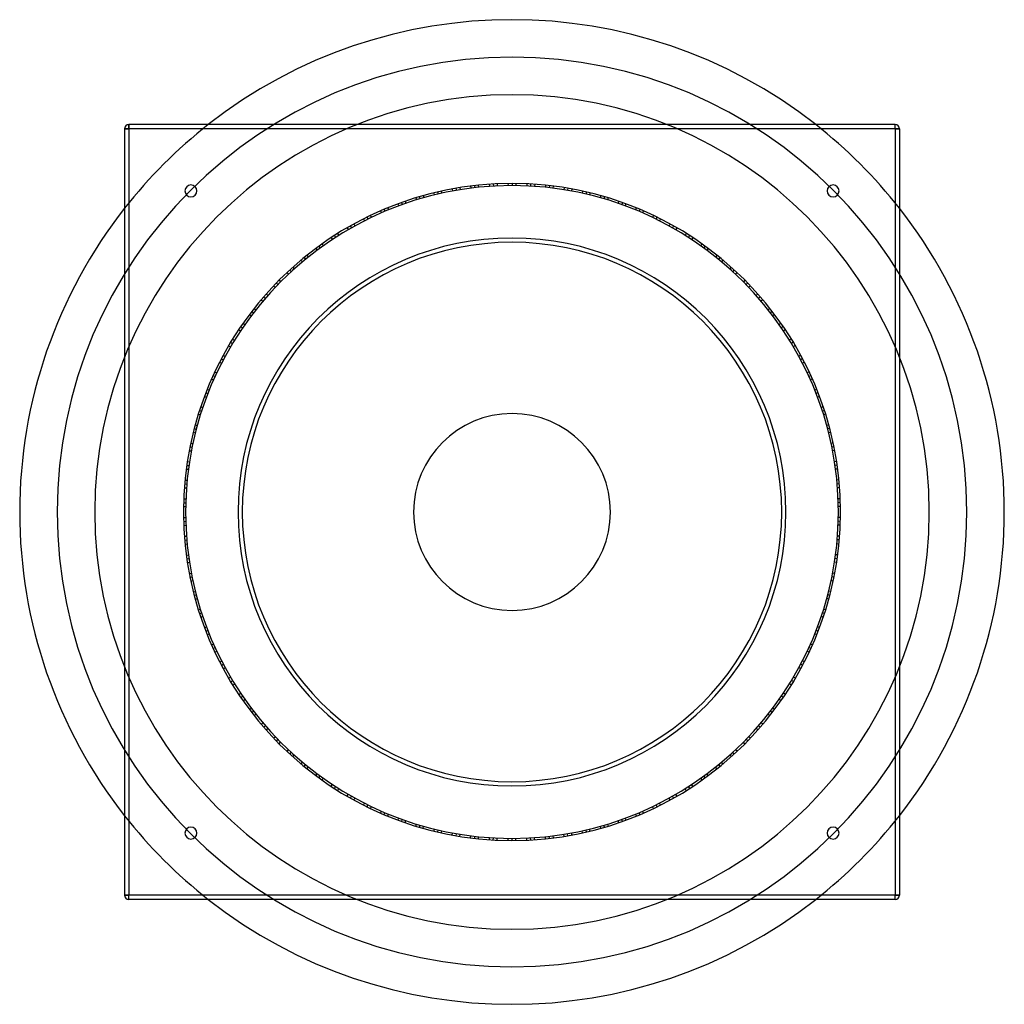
# Model space of a CAD drawing. Header units: millimetres. Extents: x -575 to 575, y -575 to 575.
import ezdxf

# ---------------------------------------------------------------- set-up
doc = ezdxf.new("R2010")
doc.units = ezdxf.units.MM
doc.layers.add('HIDDEN', color=7, linetype='Continuous')
doc.layers.add('THICK', color=7, linetype='Continuous')

msp = doc.modelspace()

# ---------------------------------------------------------------- linework, layer by layer
at = {"layer": 'HIDDEN'}
for p, q in [((-447.5, 447.5), (-447.5, 452.5)), ((-447.5, 452.5), (-447.5, 452.5)), ((447.5, 447.5), (447.5, 452.5)), ((447.5, 452.5), (447.5, 452.5)), ((-447.5, 447.5), (-452.5, 447.5)), ((-452.5, 447.5), (-452.5, 447.5)), ((-447.5, 447.5), (-447.5, -447.5)), ((447.5, 447.5), (-447.5, 447.5)), ((447.5, 447.5), (447.5, -447.5)), ((452.5, 447.5), (447.5, 447.5)), ((452.5, 447.5), (452.5, 447.5)), ((-48.4, 380.7), (-47.8, 378.2)), ((-48.4, 380.7), (-47.8, 378.2)), ((-43.7, 381.2), (-43.5, 378.8)), ((-43.7, 381.2), (-43.5, 378.8)), ((-43.7, 381.2), (-43.5, 378.8)), ((-43.7, 381.2), (-43.5, 378.8)), ((-43.7, 381.2), (-43.5, 378.8)), ((-43.7, 381.2), (-43.5, 378.8)), ((-39.4, 381.7), (-39.1, 379.2)), ((-39.4, 381.7), (-39.1, 379.2)), ((-26.5, 382.8), (-26.2, 380.3)), ((-26.5, 382.8), (-26.2, 380.3)), ((-26.5, 382.8), (-26.2, 380.3)), ((-22.1, 383.1), (-21.8, 380.6)), ((-22.1, 383.1), (-21.8, 380.6)), ((-22.1, 383.1), (-21.8, 380.6)), ((-22.1, 383.1), (-21.8, 380.6)), ((-17.3, 383.4), (-17.3, 380.9)), ((-17.3, 383.4), (-17.3, 380.9)), ((-17.3, 383.4), (-17.3, 380.9)), ((-4.7, 383.7), (-4.4, 381.2)), ((-4.7, 383.7), (-4.4, 381.2)), ((0, 383.8), (0, 381.2)), ((0, 383.8), (0, 381.2)), ((0, 383.8), (0, 381.2)), ((0, 383.8), (0, 381.2)), ((0, 383.8), (0, 381.2)), ((0, 383.8), (0, 381.2)), ((4.4, 383.7), (4.4, 381.2)), ((4.4, 383.7), (4.4, 381.2)), ((17.3, 383.4), (17.3, 380.9)), ((17.3, 383.4), (17.3, 380.9)), ((17.3, 383.4), (17.3, 380.9)), ((21.7, 383.1), (21.7, 380.6)), ((21.7, 383.1), (21.7, 380.6)), ((21.7, 383.1), (21.7, 380.6)), ((21.7, 383.1), (21.7, 380.6)), ((26.5, 382.8), (26.2, 380.3)), ((26.5, 382.8), (26.2, 380.3)), ((26.5, 382.8), (26.2, 380.3)), ((39.1, 381.8), (39.1, 379.2)), ((39.1, 381.8), (39.1, 379.2)), ((43.7, 381.2), (43.5, 378.8)), ((43.7, 381.2), (43.5, 378.8)), ((43.7, 381.2), (43.5, 378.8)), ((43.7, 381.2), (43.5, 378.8)), ((43.7, 381.2), (43.5, 378.8)), ((43.7, 381.2), (43.5, 378.8)), ((48.1, 380.7), (47.8, 378.2)), ((48.1, 380.7), (47.8, 378.2)), ((-108.3, 368.2), (-107.4, 365.8)), ((-108.3, 368.2), (-107.4, 365.8)), ((-108.3, 368.2), (-107.4, 365.8)), ((-108.3, 368.2), (-107.4, 365.8)), ((-103.7, 369.5), (-103.1, 367)), ((-103.7, 369.5), (-103.1, 367)), ((-103.7, 369.5), (-103.1, 367)), ((-91.5, 372.7), (-90.6, 370.3)), ((-91.5, 372.7), (-90.6, 370.3)), ((-86.9, 373.8), (-86.4, 371.3)), ((-86.9, 373.8), (-86.4, 371.3)), ((-86.9, 373.8), (-86.4, 371.3)), ((-86.9, 373.8), (-86.4, 371.3)), ((-86.9, 373.8), (-86.4, 371.3)), ((-86.9, 373.8), (-86.4, 371.3)), ((-82.6, 374.7), (-82.1, 372.3)), ((-82.6, 374.7), (-82.1, 372.3)), ((-69.9, 377.3), (-69.4, 374.9)), ((-69.9, 377.3), (-69.4, 374.9)), ((-69.9, 377.3), (-69.4, 374.9)), ((-65.6, 378.1), (-65, 375.7)), ((-65.6, 378.1), (-65, 375.7)), ((-65.6, 378.1), (-65, 375.7)), ((-65.6, 378.1), (-65, 375.7)), ((-60.9, 378.9), (-60.6, 376.4)), ((-60.9, 378.9), (-60.6, 376.4)), ((-60.9, 378.9), (-60.6, 376.4)), ((60.9, 378.9), (60.6, 376.4)), ((60.9, 378.9), (60.6, 376.4)), ((60.9, 378.9), (60.6, 376.4)), ((65.3, 378.2), (65, 375.7)), ((65.3, 378.2), (65, 375.7)), ((65.3, 378.2), (65, 375.7)), ((65.3, 378.2), (65, 375.7)), ((69.9, 377.3), (69.4, 374.9)), ((69.9, 377.3), (69.4, 374.9)), ((69.9, 377.3), (69.4, 374.9)), ((82.3, 374.8), (82, 372.3)), ((82.3, 374.8), (82, 372.3)), ((86.9, 373.8), (86.4, 371.3)), ((86.9, 373.8), (86.4, 371.3)), ((86.9, 373.8), (86.4, 371.3)), ((86.9, 373.8), (86.4, 371.3)), ((86.9, 373.8), (86.4, 371.3)), ((86.9, 373.8), (86.4, 371.3)), ((91.2, 372.8), (90.6, 370.3)), ((91.2, 372.8), (90.6, 370.3)), ((103.7, 369.5), (103.1, 367)), ((103.7, 369.5), (103.1, 367)), ((103.7, 369.5), (103.1, 367)), ((107.9, 368.3), (107.4, 365.8)), ((107.9, 368.3), (107.4, 365.8)), ((107.9, 368.3), (107.4, 365.8)), ((107.9, 368.3), (107.4, 365.8)), ((-133.4, 359.8), (-132.3, 357.6)), ((-133.4, 359.8), (-132.3, 357.6)), ((-129, 361.4), (-128.1, 359.1)), ((-129, 361.4), (-128.1, 359.1)), ((-129, 361.4), (-128.1, 359.1)), ((-129, 361.4), (-128.1, 359.1)), ((-129, 361.4), (-128.1, 359.1)), ((-129, 361.4), (-128.1, 359.1)), ((-124.8, 362.9), (-124, 360.5)), ((-124.8, 362.9), (-124, 360.5)), ((-112.5, 366.9), (-111.7, 364.5)), ((-112.5, 366.9), (-111.7, 364.5)), ((-112.5, 366.9), (-111.7, 364.5)), ((112.5, 366.9), (111.7, 364.5)), ((112.5, 366.9), (111.7, 364.5)), ((112.5, 366.9), (111.7, 364.5)), ((124.5, 363), (124, 360.5)), ((124.5, 363), (124, 360.5)), ((129, 361.4), (128.1, 359.1)), ((129, 361.4), (128.1, 359.1)), ((129, 361.4), (128.1, 359.1)), ((129, 361.4), (128.1, 359.1)), ((129, 361.4), (128.1, 359.1)), ((129, 361.4), (128.1, 359.1)), ((133.1, 359.9), (132.3, 357.6)), ((133.1, 359.9), (132.3, 357.6)), ((-165.4, 346.3), (-164.3, 344.1)), ((-165.4, 346.3), (-164.3, 344.1)), ((-153.6, 351.7), (-152.5, 349.4)), ((-153.6, 351.7), (-152.5, 349.4)), ((-153.6, 351.7), (-152.5, 349.4)), ((-149.5, 353.4), (-148.4, 351.2)), ((-149.5, 353.4), (-148.4, 351.2)), ((-149.5, 353.4), (-148.4, 351.2)), ((-149.5, 353.4), (-148.4, 351.2)), ((-145.2, 355.2), (-144.3, 352.9)), ((-145.2, 355.2), (-144.3, 352.9)), ((-145.2, 355.2), (-144.3, 352.9)), ((145.2, 355.2), (144.3, 352.9)), ((145.2, 355.2), (144.3, 352.9)), ((145.2, 355.2), (144.3, 352.9)), ((149.2, 353.5), (148.4, 351.2)), ((149.2, 353.5), (148.4, 351.2)), ((149.2, 353.5), (148.4, 351.2)), ((149.2, 353.5), (148.4, 351.2)), ((153.6, 351.7), (152.5, 349.4)), ((153.6, 351.7), (152.5, 349.4)), ((153.6, 351.7), (152.5, 349.4)), ((165.1, 346.4), (164.2, 344.1)), ((165.1, 346.4), (164.2, 344.1)), ((-188.9, 334.1), (-187.5, 332)), ((-188.9, 334.1), (-187.5, 332)), ((-188.9, 334.1), (-187.5, 332)), ((-188.9, 334.1), (-187.5, 332)), ((-184.7, 336.4), (-183.6, 334.1)), ((-184.7, 336.4), (-183.6, 334.1)), ((-184.7, 336.4), (-183.6, 334.1)), ((-173.5, 342.3), (-172.2, 340.2)), ((-173.5, 342.3), (-172.2, 340.2)), ((-169.3, 344.4), (-168.2, 342.1)), ((-169.3, 344.4), (-168.2, 342.1)), ((-169.3, 344.4), (-168.2, 342.1)), ((-169.3, 344.4), (-168.2, 342.1)), ((-169.3, 344.4), (-168.2, 342.1)), ((-169.3, 344.4), (-168.2, 342.1)), ((169.3, 344.4), (168.2, 342.1)), ((169.3, 344.4), (168.2, 342.1)), ((169.3, 344.4), (168.2, 342.1)), ((169.3, 344.4), (168.2, 342.1)), ((169.3, 344.4), (168.2, 342.1)), ((169.3, 344.4), (168.2, 342.1)), ((173.3, 342.4), (172.1, 340.2)), ((173.3, 342.4), (172.1, 340.2)), ((184.7, 336.4), (183.6, 334.1)), ((184.7, 336.4), (183.6, 334.1)), ((184.7, 336.4), (183.6, 334.1)), ((188.6, 334.2), (187.4, 332)), ((188.6, 334.2), (187.4, 332)), ((188.6, 334.2), (187.4, 332)), ((188.6, 334.2), (187.4, 332)), ((-207.5, 322.8), (-206.1, 320.7)), ((-207.5, 322.8), (-206.1, 320.7)), ((-207.5, 322.8), (-206.1, 320.7)), ((-207.5, 322.8), (-206.1, 320.7)), ((-207.5, 322.8), (-206.1, 320.7)), ((-207.5, 322.8), (-206.1, 320.7)), ((-203.8, 325.2), (-202.4, 323.1)), ((-203.8, 325.2), (-202.4, 323.1)), ((-192.7, 331.9), (-191.3, 329.8)), ((-192.7, 331.9), (-191.3, 329.8)), ((-192.7, 331.9), (-191.3, 329.8)), ((192.7, 331.9), (191.3, 329.8)), ((192.7, 331.9), (191.3, 329.8)), ((192.7, 331.9), (191.3, 329.8)), ((203.5, 325.3), (202.4, 323.1)), ((203.5, 325.3), (202.4, 323.1)), ((207.5, 322.8), (206.1, 320.7)), ((207.5, 322.8), (206.1, 320.7)), ((207.5, 322.8), (206.1, 320.7)), ((207.5, 322.8), (206.1, 320.7)), ((207.5, 322.8), (206.1, 320.7)), ((207.5, 322.8), (206.1, 320.7)), ((-221.8, 313.1), (-220.5, 311)), ((-221.8, 313.1), (-220.5, 311)), ((-221.8, 313.1), (-220.5, 311)), ((-211.4, 320.3), (-209.8, 318.3)), ((-211.4, 320.3), (-209.8, 318.3)), ((211.2, 320.4), (209.8, 318.3)), ((211.2, 320.4), (209.8, 318.3)), ((221.8, 313.1), (220.5, 311)), ((221.8, 313.1), (220.5, 311)), ((221.8, 313.1), (220.5, 311)), ((225.4, 310.6), (224.1, 308.5)), ((225.4, 310.6), (224.1, 308.5)), ((225.4, 310.6), (224.1, 308.5)), ((225.4, 310.6), (224.1, 308.5)), ((-239.5, 299.8), (-237.9, 297.9)), ((-239.5, 299.8), (-237.9, 297.9)), ((-229.2, 307.7), (-227.7, 305.8)), ((-229.2, 307.7), (-227.7, 305.8)), ((-229.2, 307.7), (-227.7, 305.8)), ((-225.7, 310.4), (-224.1, 308.4)), ((-225.7, 310.4), (-224.1, 308.4)), ((-225.7, 310.4), (-224.1, 308.4)), ((-225.7, 310.4), (-224.1, 308.4)), ((229.2, 307.7), (227.7, 305.8)), ((229.2, 307.7), (227.7, 305.8)), ((229.2, 307.7), (227.7, 305.8)), ((239.3, 300), (237.9, 297.9)), ((239.3, 300), (237.9, 297.9)), ((-246.5, 294.1), (-244.7, 292.3)), ((-246.5, 294.1), (-244.7, 292.3)), ((-242.9, 297.1), (-241.3, 295.1)), ((-242.9, 297.1), (-241.3, 295.1)), ((-242.9, 297.1), (-241.3, 295.1)), ((-242.9, 297.1), (-241.3, 295.1)), ((-242.9, 297.1), (-241.3, 295.1)), ((-242.9, 297.1), (-241.3, 295.1)), ((242.9, 297.1), (241.3, 295.1)), ((242.9, 297.1), (241.3, 295.1)), ((242.9, 297.1), (241.3, 295.1)), ((242.9, 297.1), (241.3, 295.1)), ((242.9, 297.1), (241.3, 295.1)), ((242.9, 297.1), (241.3, 295.1)), ((246.3, 294.3), (244.7, 292.3)), ((246.3, 294.3), (244.7, 292.3)), ((-262.8, 279.6), (-261, 277.9)), ((-262.8, 279.6), (-261, 277.9)), ((-262.8, 279.6), (-261, 277.9)), ((-259.6, 282.6), (-257.8, 280.9)), ((-259.6, 282.6), (-257.8, 280.9)), ((-259.6, 282.6), (-257.8, 280.9)), ((-259.6, 282.6), (-257.8, 280.9)), ((-256.1, 285.8), (-254.5, 283.9)), ((-256.1, 285.8), (-254.5, 283.9)), ((-256.1, 285.8), (-254.5, 283.9)), ((256.1, 285.8), (254.5, 283.9)), ((256.1, 285.8), (254.5, 283.9)), ((256.1, 285.8), (254.5, 283.9)), ((259.4, 282.8), (257.8, 280.9)), ((259.4, 282.8), (257.8, 280.9)), ((259.4, 282.8), (257.8, 280.9)), ((259.4, 282.8), (257.8, 280.9)), ((262.8, 279.6), (261, 277.9)), ((262.8, 279.6), (261, 277.9)), ((262.8, 279.6), (261, 277.9)), ((-275.2, 267.4), (-273.4, 265.7)), ((-275.2, 267.4), (-273.4, 265.7)), ((-275.2, 267.4), (-273.4, 265.7)), ((-275.2, 267.4), (-273.4, 265.7)), ((-275.2, 267.4), (-273.4, 265.7)), ((-275.2, 267.4), (-273.4, 265.7)), ((-272.1, 270.6), (-270.3, 268.8)), ((-272.1, 270.6), (-270.3, 268.8)), ((271.9, 270.8), (270.3, 268.9)), ((271.9, 270.8), (270.3, 268.9)), ((275.2, 267.4), (273.4, 265.7)), ((275.2, 267.4), (273.4, 265.7)), ((275.2, 267.4), (273.4, 265.7)), ((275.2, 267.4), (273.4, 265.7)), ((275.2, 267.4), (273.4, 265.7)), ((275.2, 267.4), (273.4, 265.7)), ((-287, 254.7), (-285.2, 253)), ((-287, 254.7), (-285.2, 253)), ((-287, 254.7), (-285.2, 253)), ((-278.5, 264.1), (-276.5, 262.5)), ((-278.5, 264.1), (-276.5, 262.5)), ((278.2, 264.3), (276.5, 262.5)), ((278.2, 264.3), (276.5, 262.5)), ((287, 254.7), (285.2, 253)), ((287, 254.7), (285.2, 253)), ((287, 254.7), (285.2, 253)), ((-293, 247.8), (-291, 246.3)), ((-293, 247.8), (-291, 246.3)), ((-293, 247.8), (-291, 246.3)), ((-290.1, 251.2), (-288.2, 249.6)), ((-290.1, 251.2), (-288.2, 249.6)), ((-290.1, 251.2), (-288.2, 249.6)), ((-290.1, 251.2), (-288.2, 249.6)), ((289.9, 251.4), (288.1, 249.7)), ((289.9, 251.4), (288.1, 249.7)), ((289.9, 251.4), (288.1, 249.7)), ((289.9, 251.4), (288.1, 249.7)), ((293, 247.8), (291, 246.3)), ((293, 247.8), (291, 246.3)), ((293, 247.8), (291, 246.3)), ((-306.7, 230.6), (-304.6, 229.3)), ((-306.7, 230.6), (-304.6, 229.3)), ((-303.9, 234.3), (-301.9, 232.8)), ((-303.9, 234.3), (-301.9, 232.8)), ((-303.9, 234.3), (-301.9, 232.8)), ((-303.9, 234.3), (-301.9, 232.8)), ((-303.9, 234.3), (-301.9, 232.8)), ((-303.9, 234.3), (-301.9, 232.8)), ((-301.2, 237.8), (-299.2, 236.3)), ((-301.2, 237.8), (-299.2, 236.3)), ((301, 238), (299.2, 236.3)), ((301, 238), (299.2, 236.3)), ((303.9, 234.3), (301.9, 232.8)), ((303.9, 234.3), (301.9, 232.8)), ((303.9, 234.3), (301.9, 232.8)), ((303.9, 234.3), (301.9, 232.8)), ((303.9, 234.3), (301.9, 232.8)), ((303.9, 234.3), (301.9, 232.8)), ((306.6, 230.8), (304.6, 229.3)), ((306.6, 230.8), (304.6, 229.3)), ((-314.2, 220.4), (-312.2, 218.8)), ((-314.2, 220.4), (-312.2, 218.8)), ((-314.2, 220.4), (-312.2, 218.8)), ((314.2, 220.4), (312.2, 218.8)), ((314.2, 220.4), (312.2, 218.8)), ((314.2, 220.4), (312.2, 218.8)), ((-319.3, 212.8), (-317.2, 211.5)), ((-319.3, 212.8), (-317.2, 211.5)), ((-319.3, 212.8), (-317.2, 211.5)), ((-316.9, 216.5), (-314.7, 215.2)), ((-316.9, 216.5), (-314.7, 215.2)), ((-316.9, 216.5), (-314.7, 215.2)), ((-316.9, 216.5), (-314.7, 215.2)), ((316.7, 216.7), (314.7, 215.2)), ((316.7, 216.7), (314.7, 215.2)), ((316.7, 216.7), (314.7, 215.2)), ((316.7, 216.7), (314.7, 215.2)), ((319.3, 212.8), (317.2, 211.5)), ((319.3, 212.8), (317.2, 211.5)), ((319.3, 212.8), (317.2, 211.5)), ((-328.6, 198.2), (-326.5, 196.9)), ((-328.6, 198.2), (-326.5, 196.9)), ((-328.6, 198.2), (-326.5, 196.9)), ((-328.6, 198.2), (-326.5, 196.9)), ((-328.6, 198.2), (-326.5, 196.9)), ((-328.6, 198.2), (-326.5, 196.9)), ((-326.3, 201.9), (-324.2, 200.6)), ((-326.3, 201.9), (-324.2, 200.6)), ((326.2, 202.2), (324.2, 200.6)), ((326.2, 202.2), (324.2, 200.6)), ((328.6, 198.2), (326.5, 196.9)), ((328.6, 198.2), (326.5, 196.9)), ((328.6, 198.2), (326.5, 196.9)), ((328.6, 198.2), (326.5, 196.9)), ((328.6, 198.2), (326.5, 196.9)), ((328.6, 198.2), (326.5, 196.9)), ((-331, 194.1), (-328.7, 193.1)), ((-331, 194.1), (-328.7, 193.1)), ((330.9, 194.4), (328.7, 193.1)), ((330.9, 194.4), (328.7, 193.1)), ((-341.5, 175), (-339.2, 174)), ((-341.5, 175), (-339.2, 174)), ((-341.5, 175), (-339.2, 174)), ((-339.5, 178.9), (-337.2, 177.9)), ((-339.5, 178.9), (-337.2, 177.9)), ((-339.5, 178.9), (-337.2, 177.9)), ((-339.5, 178.9), (-337.2, 177.9)), ((-337.2, 183.1), (-335.1, 181.8)), ((-337.2, 183.1), (-335.1, 181.8)), ((-337.2, 183.1), (-335.1, 181.8)), ((337.2, 183.1), (335.1, 181.8)), ((337.2, 183.1), (335.1, 181.8)), ((337.2, 183.1), (335.1, 181.8)), ((339.3, 179.2), (337.2, 177.9)), ((339.3, 179.2), (337.2, 177.9)), ((339.3, 179.2), (337.2, 177.9)), ((339.3, 179.2), (337.2, 177.9)), ((341.5, 175), (339.2, 174)), ((341.5, 175), (339.2, 174)), ((341.5, 175), (339.2, 174)), ((-347.2, 163.4), (-344.9, 162.4)), ((-347.2, 163.4), (-344.9, 162.4)), ((347.1, 163.7), (344.9, 162.4)), ((347.1, 163.7), (344.9, 162.4)), ((-351, 155.1), (-348.6, 154.4)), ((-351, 155.1), (-348.6, 154.4)), ((-349.1, 159.4), (-346.8, 158.4)), ((-349.1, 159.4), (-346.8, 158.4)), ((-349.1, 159.4), (-346.8, 158.4)), ((-349.1, 159.4), (-346.8, 158.4)), ((-349.1, 159.4), (-346.8, 158.4)), ((-349.1, 159.4), (-346.8, 158.4)), ((349.1, 159.4), (346.8, 158.4)), ((349.1, 159.4), (346.8, 158.4)), ((349.1, 159.4), (346.8, 158.4)), ((349.1, 159.4), (346.8, 158.4)), ((349.1, 159.4), (346.8, 158.4)), ((349.1, 159.4), (346.8, 158.4)), ((350.9, 155.4), (348.6, 154.4)), ((350.9, 155.4), (348.6, 154.4)), ((-357.7, 139.1), (-355.3, 138.3)), ((-357.7, 139.1), (-355.3, 138.3)), ((-357.7, 139.1), (-355.3, 138.3)), ((-357.7, 139.1), (-355.3, 138.3)), ((-355.9, 143.5), (-353.6, 142.4)), ((-355.9, 143.5), (-353.6, 142.4)), ((-355.9, 143.5), (-353.6, 142.4)), ((355.9, 143.5), (353.6, 142.4)), ((355.9, 143.5), (353.6, 142.4)), ((355.9, 143.5), (353.6, 142.4)), ((357.5, 139.4), (355.3, 138.4)), ((357.5, 139.4), (355.3, 138.4)), ((357.5, 139.4), (355.3, 138.4)), ((357.5, 139.4), (355.3, 138.4)), ((-359.2, 135), (-356.9, 134.2)), ((-359.2, 135), (-356.9, 134.2)), ((-359.2, 135), (-356.9, 134.2)), ((359.2, 135), (356.9, 134.2)), ((359.2, 135), (356.9, 134.2)), ((359.2, 135), (356.9, 134.2)), ((-365, 118.6), (-362.6, 117.8)), ((-365, 118.6), (-362.6, 117.8)), ((-365, 118.6), (-362.6, 117.8)), ((-365, 118.6), (-362.6, 117.8)), ((-365, 118.6), (-362.6, 117.8)), ((-365, 118.6), (-362.6, 117.8)), ((-363.6, 122.8), (-361.2, 122)), ((-363.6, 122.8), (-361.2, 122)), ((363.5, 123), (361.2, 122)), ((363.5, 123), (361.2, 122)), ((365, 118.6), (362.6, 117.8)), ((365, 118.6), (362.6, 117.8)), ((365, 118.6), (362.6, 117.8)), ((365, 118.6), (362.6, 117.8)), ((365, 118.6), (362.6, 117.8)), ((365, 118.6), (362.6, 117.8)), ((-366.4, 114.1), (-363.9, 113.6)), ((-366.4, 114.1), (-363.9, 113.6)), ((366.3, 114.4), (363.9, 113.6)), ((366.3, 114.4), (363.9, 113.6)), ((-372.3, 93.1), (-369.8, 92.6)), ((-372.3, 93.1), (-369.8, 92.6)), ((-372.3, 93.1), (-369.8, 92.6)), ((-371.2, 97.4), (-368.7, 96.9)), ((-371.2, 97.4), (-368.7, 96.9)), ((-371.2, 97.4), (-368.7, 96.9)), ((-371.2, 97.4), (-368.7, 96.9)), ((-370, 102), (-367.6, 101.2)), ((-370, 102), (-367.6, 101.2)), ((-370, 102), (-367.6, 101.2)), ((370, 102), (367.6, 101.2)), ((370, 102), (367.6, 101.2)), ((370, 102), (367.6, 101.2)), ((371.1, 97.7), (368.7, 97)), ((371.1, 97.7), (368.7, 97)), ((371.1, 97.7), (368.7, 97)), ((371.1, 97.7), (368.7, 97)), ((372.3, 93.1), (369.8, 92.6)), ((372.3, 93.1), (369.8, 92.6)), ((372.3, 93.1), (369.8, 92.6)), ((-375.2, 80.5), (-372.8, 80)), ((-375.2, 80.5), (-372.8, 80)), ((375.1, 80.8), (372.8, 80)), ((375.1, 80.8), (372.8, 80)), ((-377, 71.6), (-374.5, 71.4)), ((-377, 71.6), (-374.5, 71.4)), ((-376.1, 76.2), (-373.7, 75.7)), ((-376.1, 76.2), (-373.7, 75.7)), ((-376.1, 76.2), (-373.7, 75.7)), ((-376.1, 76.2), (-373.7, 75.7)), ((-376.1, 76.2), (-373.7, 75.7)), ((-376.1, 76.2), (-373.7, 75.7)), ((376.1, 76.2), (373.7, 75.7)), ((376.1, 76.2), (373.7, 75.7)), ((376.1, 76.2), (373.7, 75.7)), ((376.1, 76.2), (373.7, 75.7)), ((376.1, 76.2), (373.7, 75.7)), ((376.1, 76.2), (373.7, 75.7)), ((377, 71.9), (374.5, 71.4)), ((377, 71.9), (374.5, 71.4)), ((-379.2, 59.1), (-376.7, 58.6)), ((-379.2, 59.1), (-376.7, 58.6)), ((-379.2, 59.1), (-376.7, 58.6)), ((379.2, 59.1), (376.7, 58.6)), ((379.2, 59.1), (376.7, 58.6)), ((379.2, 59.1), (376.7, 58.6)), ((-380.5, 50.1), (-378, 49.9)), ((-380.5, 50.1), (-378, 49.9)), ((-380.5, 50.1), (-378, 49.9)), ((-379.9, 54.4), (-377.4, 54.2)), ((-379.9, 54.4), (-377.4, 54.2)), ((-379.9, 54.4), (-377.4, 54.2)), ((-379.9, 54.4), (-377.4, 54.2)), ((379.8, 54.8), (377.4, 54.3)), ((379.8, 54.8), (377.4, 54.3)), ((379.8, 54.8), (377.4, 54.3)), ((379.8, 54.8), (377.4, 54.3)), ((380.5, 50.1), (378, 49.9)), ((380.5, 50.1), (378, 49.9)), ((380.5, 50.1), (378, 49.9)), ((-381.9, 37.2), (-379.4, 37)), ((-381.9, 37.2), (-379.4, 37)), ((381.9, 37.5), (379.4, 37)), ((381.9, 37.5), (379.4, 37)), ((-382.7, 28.2), (-380.2, 28.2)), ((-382.7, 28.2), (-380.2, 28.2)), ((-382.3, 32.8), (-379.9, 32.6)), ((-382.3, 32.8), (-379.9, 32.6)), ((-382.3, 32.8), (-379.9, 32.6)), ((-382.3, 32.8), (-379.9, 32.6)), ((-382.3, 32.8), (-379.9, 32.6)), ((-382.3, 32.8), (-379.9, 32.6)), ((382.3, 32.8), (379.9, 32.6)), ((382.3, 32.8), (379.9, 32.6)), ((382.3, 32.8), (379.9, 32.6)), ((382.3, 32.8), (379.9, 32.6)), ((382.3, 32.8), (379.9, 32.6)), ((382.3, 32.8), (379.9, 32.6)), ((382.7, 28.5), (380.2, 28.2)), ((382.7, 28.5), (380.2, 28.2)), ((-383.4, 15.5), (-380.9, 15.3)), ((-383.4, 15.5), (-380.9, 15.3)), ((-383.4, 15.5), (-380.9, 15.3)), ((383.4, 15.5), (380.9, 15.3)), ((383.4, 15.5), (380.9, 15.3)), ((383.4, 15.5), (380.9, 15.3)), ((-383.7, 6.4), (-381.2, 6.5)), ((-383.7, 6.4), (-381.2, 6.5)), ((-383.7, 6.4), (-381.2, 6.5)), ((-383.6, 10.8), (-381.1, 10.9)), ((-383.6, 10.8), (-381.1, 10.9)), ((-383.6, 10.8), (-381.1, 10.9)), ((-383.6, 10.8), (-381.1, 10.9)), ((383.6, 11.1), (381.1, 10.9)), ((383.6, 11.1), (381.1, 10.9)), ((383.6, 11.1), (381.1, 10.9)), ((383.6, 11.1), (381.1, 10.9)), ((383.7, 6.4), (381.2, 6.5)), ((383.7, 6.4), (381.2, 6.5)), ((383.7, 6.4), (381.2, 6.5)), ((-383.7, -6.6), (-381.2, -6.5)), ((-383.7, -6.6), (-381.2, -6.5)), ((-383.6, -11), (-381.1, -10.9)), ((-383.6, -11), (-381.1, -10.9)), ((-383.6, -11), (-381.1, -10.9)), ((-383.6, -11), (-381.1, -10.9)), ((-383.6, -11), (-381.1, -10.9)), ((-383.6, -11), (-381.1, -10.9)), ((383.6, -11), (381.1, -10.9)), ((383.6, -11), (381.1, -10.9)), ((383.6, -11), (381.1, -10.9)), ((383.6, -11), (381.1, -10.9)), ((383.6, -11), (381.1, -10.9)), ((383.6, -11), (381.1, -10.9)), ((383.7, -6.3), (381.2, -6.5)), ((383.7, -6.3), (381.2, -6.5)), ((-383.4, -15.7), (-380.9, -15.3)), ((-383.4, -15.7), (-380.9, -15.3)), ((383.4, -15.4), (380.9, -15.3)), ((383.4, -15.4), (380.9, -15.3)), ((-382.7, -28.3), (-380.2, -28.2)), ((-382.7, -28.3), (-380.2, -28.2)), ((-382.7, -28.3), (-380.2, -28.2)), ((-382.3, -33), (-379.8, -32.7)), ((-382.3, -33), (-379.8, -32.7)), ((-382.3, -33), (-379.8, -32.7)), ((-382.3, -33), (-379.8, -32.7)), ((382.4, -32.7), (379.9, -32.6)), ((382.4, -32.7), (379.9, -32.6)), ((382.4, -32.7), (379.9, -32.6)), ((382.4, -32.7), (379.9, -32.6)), ((382.7, -28.3), (380.2, -28.2)), ((382.7, -28.3), (380.2, -28.2)), ((382.7, -28.3), (380.2, -28.2)), ((-381.9, -37.4), (-379.4, -37)), ((-381.9, -37.4), (-379.4, -37)), ((-381.9, -37.4), (-379.4, -37)), ((381.9, -37.4), (379.4, -37)), ((381.9, -37.4), (379.4, -37)), ((381.9, -37.4), (379.4, -37)), ((-380.4, -50.3), (-378, -49.9)), ((-380.4, -50.3), (-378, -49.9)), ((-379.8, -54.6), (-377.4, -54.3)), ((-379.8, -54.6), (-377.4, -54.3)), ((-379.8, -54.6), (-377.4, -54.3)), ((-379.8, -54.6), (-377.4, -54.3)), ((-379.8, -54.6), (-377.4, -54.3)), ((-379.8, -54.6), (-377.4, -54.3)), ((379.8, -54.6), (377.4, -54.3)), ((379.8, -54.6), (377.4, -54.3)), ((379.8, -54.6), (377.4, -54.3)), ((379.8, -54.6), (377.4, -54.3)), ((379.8, -54.6), (377.4, -54.3)), ((379.8, -54.6), (377.4, -54.3)), ((380.5, -50), (378, -49.9)), ((380.5, -50), (378, -49.9)), ((-379.1, -59.3), (-376.7, -58.6)), ((-379.1, -59.3), (-376.7, -58.6)), ((379.2, -59), (376.7, -58.6)), ((379.2, -59), (376.7, -58.6)), ((-377, -71.7), (-374.5, -71.4)), ((-377, -71.7), (-374.5, -71.4)), ((-377, -71.7), (-374.5, -71.4)), ((-376.1, -76.4), (-373.7, -75.7)), ((-376.1, -76.4), (-373.7, -75.7)), ((-376.1, -76.4), (-373.7, -75.7)), ((-376.1, -76.4), (-373.7, -75.7)), ((-375.2, -80.7), (-372.8, -80.1)), ((-375.2, -80.7), (-372.8, -80.1)), ((-375.2, -80.7), (-372.8, -80.1)), ((375.2, -80.7), (372.8, -80.1)), ((375.2, -80.7), (372.8, -80.1)), ((375.2, -80.7), (372.8, -80.1)), ((376.1, -76), (373.7, -75.7)), ((376.1, -76), (373.7, -75.7)), ((376.1, -76), (373.7, -75.7)), ((376.1, -76), (373.7, -75.7)), ((377, -71.7), (374.5, -71.4)), ((377, -71.7), (374.5, -71.4)), ((377, -71.7), (374.5, -71.4)), ((-372.2, -93.3), (-369.8, -92.7)), ((-372.2, -93.3), (-369.8, -92.7)), ((-371.1, -97.6), (-368.7, -96.9)), ((-371.1, -97.6), (-368.7, -96.9)), ((-371.1, -97.6), (-368.7, -96.9)), ((-371.1, -97.6), (-368.7, -96.9)), ((-371.1, -97.6), (-368.7, -96.9)), ((-371.1, -97.6), (-368.7, -96.9)), ((-369.9, -102.1), (-367.6, -101.2)), ((-369.9, -102.1), (-367.6, -101.2)), ((370, -101.8), (367.6, -101.2)), ((370, -101.8), (367.6, -101.2)), ((371.1, -97.6), (368.7, -96.9)), ((371.1, -97.6), (368.7, -96.9)), ((371.1, -97.6), (368.7, -96.9)), ((371.1, -97.6), (368.7, -96.9)), ((371.1, -97.6), (368.7, -96.9)), ((371.1, -97.6), (368.7, -96.9)), ((372.3, -93), (369.8, -92.6)), ((372.3, -93), (369.8, -92.6)), ((-366.4, -114.2), (-363.9, -113.6)), ((-366.4, -114.2), (-363.9, -113.6)), ((-366.4, -114.2), (-363.9, -113.6)), ((366.4, -114.2), (363.9, -113.6)), ((366.4, -114.2), (363.9, -113.6)), ((366.4, -114.2), (363.9, -113.6)), ((-364.9, -118.8), (-362.6, -117.8)), ((-364.9, -118.8), (-362.6, -117.8)), ((-364.9, -118.8), (-362.6, -117.8)), ((-364.9, -118.8), (-362.6, -117.8)), ((-363.5, -122.9), (-361.2, -122)), ((-363.5, -122.9), (-361.2, -122)), ((-363.5, -122.9), (-361.2, -122)), ((363.5, -122.9), (361.2, -122)), ((363.5, -122.9), (361.2, -122)), ((363.5, -122.9), (361.2, -122)), ((365, -118.4), (362.6, -117.8)), ((365, -118.4), (362.6, -117.8)), ((365, -118.4), (362.6, -117.8)), ((365, -118.4), (362.6, -117.8)), ((-359.2, -135.1), (-356.8, -134.2)), ((-359.2, -135.1), (-356.8, -134.2)), ((359.3, -134.8), (356.9, -134.2)), ((359.3, -134.8), (356.9, -134.2)), ((-357.6, -139.2), (-355.3, -138.3)), ((-357.6, -139.2), (-355.3, -138.3)), ((-357.6, -139.2), (-355.3, -138.3)), ((-357.6, -139.2), (-355.3, -138.3)), ((-357.6, -139.2), (-355.3, -138.3)), ((-357.6, -139.2), (-355.3, -138.3)), ((-355.9, -143.6), (-353.6, -142.4)), ((-355.9, -143.6), (-353.6, -142.4)), ((356, -143.3), (353.7, -142.4)), ((356, -143.3), (353.7, -142.4)), ((357.6, -139.2), (355.3, -138.3)), ((357.6, -139.2), (355.3, -138.3)), ((357.6, -139.2), (355.3, -138.3)), ((357.6, -139.2), (355.3, -138.3)), ((357.6, -139.2), (355.3, -138.3)), ((357.6, -139.2), (355.3, -138.3)), ((-350.9, -155.2), (-348.6, -154.3)), ((-350.9, -155.2), (-348.6, -154.3)), ((-350.9, -155.2), (-348.6, -154.3)), ((-349, -159.6), (-346.8, -158.4)), ((-349, -159.6), (-346.8, -158.4)), ((-349, -159.6), (-346.8, -158.4)), ((-349, -159.6), (-346.8, -158.4)), ((349.1, -159.3), (346.8, -158.3)), ((349.1, -159.3), (346.8, -158.3)), ((349.1, -159.3), (346.8, -158.3)), ((349.1, -159.3), (346.8, -158.3)), ((350.9, -155.2), (348.6, -154.3)), ((350.9, -155.2), (348.6, -154.3)), ((350.9, -155.2), (348.6, -154.3)), ((-347.1, -163.6), (-344.9, -162.4)), ((-347.1, -163.6), (-344.9, -162.4)), ((-347.1, -163.6), (-344.9, -162.4)), ((347.1, -163.6), (344.9, -162.4)), ((347.1, -163.6), (344.9, -162.4)), ((347.1, -163.6), (344.9, -162.4)), ((-341.4, -175.2), (-339.2, -174)), ((-341.4, -175.2), (-339.2, -174)), ((-339.4, -179.1), (-337.2, -177.9)), ((-339.4, -179.1), (-337.2, -177.9)), ((-339.4, -179.1), (-337.2, -177.9)), ((-339.4, -179.1), (-337.2, -177.9)), ((-339.4, -179.1), (-337.2, -177.9)), ((-339.4, -179.1), (-337.2, -177.9)), ((-337.2, -183.2), (-335.1, -181.8)), ((-337.2, -183.2), (-335.1, -181.8)), ((337.3, -183), (335.1, -181.8)), ((337.3, -183), (335.1, -181.8)), ((339.4, -179.1), (337.2, -177.9)), ((339.4, -179.1), (337.2, -177.9)), ((339.4, -179.1), (337.2, -177.9)), ((339.4, -179.1), (337.2, -177.9)), ((339.4, -179.1), (337.2, -177.9)), ((339.4, -179.1), (337.2, -177.9)), ((341.6, -174.9), (339.2, -174)), ((341.6, -174.9), (339.2, -174)), ((-331, -194.2), (-328.8, -193.1)), ((-331, -194.2), (-328.8, -193.1)), ((-331, -194.2), (-328.8, -193.1)), ((331, -194.2), (328.8, -193.1)), ((331, -194.2), (328.8, -193.1)), ((331, -194.2), (328.8, -193.1)), ((-328.5, -198.3), (-326.5, -196.9)), ((-328.5, -198.3), (-326.5, -196.9)), ((-328.5, -198.3), (-326.5, -196.9)), ((-328.5, -198.3), (-326.5, -196.9)), ((-326.2, -202.1), (-324.2, -200.7)), ((-326.2, -202.1), (-324.2, -200.7)), ((-326.2, -202.1), (-324.2, -200.7)), ((326.2, -202.1), (324.2, -200.7)), ((326.2, -202.1), (324.2, -200.7)), ((326.2, -202.1), (324.2, -200.7)), ((328.7, -198), (326.5, -196.8)), ((328.7, -198), (326.5, -196.8)), ((328.7, -198), (326.5, -196.8)), ((328.7, -198), (326.5, -196.8)), ((-319.2, -213), (-317.2, -211.6)), ((-319.2, -213), (-317.2, -211.6)), ((-316.8, -216.6), (-314.7, -215.2)), ((-316.8, -216.6), (-314.7, -215.2)), ((-316.8, -216.6), (-314.7, -215.2)), ((-316.8, -216.6), (-314.7, -215.2)), ((-316.8, -216.6), (-314.7, -215.2)), ((-316.8, -216.6), (-314.7, -215.2)), ((316.8, -216.6), (314.7, -215.2)), ((316.8, -216.6), (314.7, -215.2)), ((316.8, -216.6), (314.7, -215.2)), ((316.8, -216.6), (314.7, -215.2)), ((316.8, -216.6), (314.7, -215.2)), ((316.8, -216.6), (314.7, -215.2)), ((319.4, -212.7), (317.2, -211.5)), ((319.4, -212.7), (317.2, -211.5)), ((-314.1, -220.5), (-312.2, -218.8)), ((-314.1, -220.5), (-312.2, -218.8)), ((-306.7, -230.7), (-304.6, -229.3)), ((-306.7, -230.7), (-304.6, -229.3)), ((-306.7, -230.7), (-304.6, -229.3)), ((306.7, -230.7), (304.6, -229.3)), ((306.7, -230.7), (304.6, -229.3)), ((306.7, -230.7), (304.6, -229.3)), ((314.3, -220.2), (312.2, -218.8)), ((314.3, -220.2), (312.2, -218.8)), ((-303.8, -234.5), (-301.9, -232.8)), ((-303.8, -234.5), (-301.9, -232.8)), ((-303.8, -234.5), (-301.9, -232.8)), ((-303.8, -234.5), (-301.9, -232.8)), ((-301.1, -237.9), (-299.2, -236.3)), ((-301.1, -237.9), (-299.2, -236.3)), ((-301.1, -237.9), (-299.2, -236.3)), ((301.1, -237.9), (299.2, -236.3)), ((301.1, -237.9), (299.2, -236.3)), ((301.1, -237.9), (299.2, -236.3)), ((304, -234.2), (301.9, -232.8)), ((304, -234.2), (301.9, -232.8)), ((304, -234.2), (301.9, -232.8)), ((304, -234.2), (301.9, -232.8)), ((-292.9, -248), (-291, -246.3)), ((-292.9, -248), (-291, -246.3)), ((-290, -251.3), (-288.1, -249.7)), ((-290, -251.3), (-288.1, -249.7)), ((-290, -251.3), (-288.1, -249.7)), ((-290, -251.3), (-288.1, -249.7)), ((-290, -251.3), (-288.1, -249.7)), ((-290, -251.3), (-288.1, -249.7)), ((-286.9, -254.8), (-285.2, -253)), ((-286.9, -254.8), (-285.2, -253)), ((287.1, -254.6), (285.2, -253)), ((287.1, -254.6), (285.2, -253)), ((290, -251.3), (288.1, -249.7)), ((290, -251.3), (288.1, -249.7)), ((290, -251.3), (288.1, -249.7)), ((290, -251.3), (288.1, -249.7)), ((290, -251.3), (288.1, -249.7)), ((290, -251.3), (288.1, -249.7)), ((293.1, -247.7), (291, -246.3)), ((293.1, -247.7), (291, -246.3)), ((-278.4, -264.1), (-276.5, -262.5)), ((-278.4, -264.1), (-276.5, -262.5)), ((-278.4, -264.1), (-276.5, -262.5)), ((278.4, -264.1), (276.5, -262.5)), ((278.4, -264.1), (276.5, -262.5)), ((278.4, -264.1), (276.5, -262.5)), ((-275.1, -267.6), (-273.4, -265.7)), ((-275.1, -267.6), (-273.4, -265.7)), ((-275.1, -267.6), (-273.4, -265.7)), ((-275.1, -267.6), (-273.4, -265.7)), ((-272, -270.7), (-270.3, -268.9)), ((-272, -270.7), (-270.3, -268.9)), ((-272, -270.7), (-270.3, -268.9)), ((272, -270.7), (270.3, -268.9)), ((272, -270.7), (270.3, -268.9)), ((272, -270.7), (270.3, -268.9)), ((275.3, -267.3), (273.4, -265.7)), ((275.3, -267.3), (273.4, -265.7)), ((275.3, -267.3), (273.4, -265.7)), ((275.3, -267.3), (273.4, -265.7)), ((-262.7, -279.7), (-261, -277.9)), ((-262.7, -279.7), (-261, -277.9)), ((-259.5, -282.7), (-257.8, -280.9)), ((-259.5, -282.7), (-257.8, -280.9)), ((-259.5, -282.7), (-257.8, -280.9)), ((-259.5, -282.7), (-257.8, -280.9)), ((-259.5, -282.7), (-257.8, -280.9)), ((-259.5, -282.7), (-257.8, -280.9)), ((-256, -285.9), (-254.5, -283.8)), ((-256, -285.9), (-254.5, -283.8)), ((256.2, -285.7), (254.5, -283.8)), ((256.2, -285.7), (254.5, -283.8)), ((259.5, -282.7), (257.8, -280.9)), ((259.5, -282.7), (257.8, -280.9)), ((259.5, -282.7), (257.8, -280.9)), ((259.5, -282.7), (257.8, -280.9)), ((259.5, -282.7), (257.8, -280.9)), ((259.5, -282.7), (257.8, -280.9)), ((262.9, -279.5), (261, -277.9)), ((262.9, -279.5), (261, -277.9)), ((-246.4, -294.2), (-244.8, -292.3)), ((-246.4, -294.2), (-244.8, -292.3)), ((-246.4, -294.2), (-244.8, -292.3)), ((-242.8, -297.2), (-241.3, -295.2)), ((-242.8, -297.2), (-241.3, -295.2)), ((-242.8, -297.2), (-241.3, -295.2)), ((-242.8, -297.2), (-241.3, -295.2)), ((-239.4, -300), (-237.9, -297.9)), ((-239.4, -300), (-237.9, -297.9)), ((-239.4, -300), (-237.9, -297.9)), ((239.4, -300), (237.9, -297.9)), ((239.4, -300), (237.9, -297.9)), ((239.4, -300), (237.9, -297.9)), ((243.1, -297), (241.4, -295.1)), ((243.1, -297), (241.4, -295.1)), ((243.1, -297), (241.4, -295.1)), ((243.1, -297), (241.4, -295.1)), ((246.4, -294.2), (244.8, -292.3)), ((246.4, -294.2), (244.8, -292.3)), ((246.4, -294.2), (244.8, -292.3)), ((-229.1, -307.9), (-227.6, -305.8)), ((-229.1, -307.9), (-227.6, -305.8)), ((-225.6, -310.5), (-224.1, -308.4)), ((-225.6, -310.5), (-224.1, -308.4)), ((-225.6, -310.5), (-224.1, -308.4)), ((-225.6, -310.5), (-224.1, -308.4)), ((-225.6, -310.5), (-224.1, -308.4)), ((-225.6, -310.5), (-224.1, -308.4)), ((225.6, -310.5), (224.1, -308.4)), ((225.6, -310.5), (224.1, -308.4)), ((225.6, -310.5), (224.1, -308.4)), ((225.6, -310.5), (224.1, -308.4)), ((225.6, -310.5), (224.1, -308.4)), ((225.6, -310.5), (224.1, -308.4)), ((229.3, -307.7), (227.6, -305.8)), ((229.3, -307.7), (227.6, -305.8)), ((-221.7, -313.2), (-220.5, -311)), ((-221.7, -313.2), (-220.5, -311)), ((-211.3, -320.3), (-209.8, -318.3)), ((-211.3, -320.3), (-209.8, -318.3)), ((-211.3, -320.3), (-209.8, -318.3)), ((-207.3, -322.9), (-206.1, -320.7)), ((-207.3, -322.9), (-206.1, -320.7)), ((-207.3, -322.9), (-206.1, -320.7)), ((-207.3, -322.9), (-206.1, -320.7)), ((207.6, -322.7), (206.1, -320.7)), ((207.6, -322.7), (206.1, -320.7)), ((207.6, -322.7), (206.1, -320.7)), ((207.6, -322.7), (206.1, -320.7)), ((211.3, -320.3), (209.8, -318.3)), ((211.3, -320.3), (209.8, -318.3)), ((211.3, -320.3), (209.8, -318.3)), ((222, -313), (220.5, -311)), ((222, -313), (220.5, -311)), ((-203.6, -325.3), (-202.4, -323.1)), ((-203.6, -325.3), (-202.4, -323.1)), ((-203.6, -325.3), (-202.4, -323.1)), ((-192.5, -332), (-191.3, -329.8)), ((-192.5, -332), (-191.3, -329.8)), ((-188.7, -334.1), (-187.5, -332)), ((-188.7, -334.1), (-187.5, -332)), ((-188.7, -334.1), (-187.5, -332)), ((-188.7, -334.1), (-187.5, -332)), ((-188.7, -334.1), (-187.5, -332)), ((-188.7, -334.1), (-187.5, -332)), ((188.7, -334.1), (187.5, -332)), ((188.7, -334.1), (187.5, -332)), ((188.7, -334.1), (187.5, -332)), ((188.7, -334.1), (187.5, -332)), ((188.7, -334.1), (187.5, -332)), ((188.7, -334.1), (187.5, -332)), ((192.8, -331.8), (191.3, -329.8)), ((192.8, -331.8), (191.3, -329.8)), ((203.6, -325.3), (202.4, -323.1)), ((203.6, -325.3), (202.4, -323.1)), ((203.6, -325.3), (202.4, -323.1)), ((-184.6, -336.4), (-183.6, -334.1)), ((-184.6, -336.4), (-183.6, -334.1)), ((-173.4, -342.3), (-172.2, -340.2)), ((-173.4, -342.3), (-172.2, -340.2)), ((-173.4, -342.3), (-172.2, -340.2)), ((-169.2, -344.5), (-168.2, -342.1)), ((-169.2, -344.5), (-168.2, -342.1)), ((-169.2, -344.5), (-168.2, -342.1)), ((-169.2, -344.5), (-168.2, -342.1)), ((-165.2, -346.4), (-164.2, -344.1)), ((-165.2, -346.4), (-164.2, -344.1)), ((-165.2, -346.4), (-164.2, -344.1)), ((165.2, -346.4), (164.2, -344.1)), ((165.2, -346.4), (164.2, -344.1)), ((165.2, -346.4), (164.2, -344.1)), ((169.5, -344.3), (168.2, -342.1)), ((169.5, -344.3), (168.2, -342.1)), ((169.5, -344.3), (168.2, -342.1)), ((169.5, -344.3), (168.2, -342.1)), ((173.4, -342.3), (172.2, -340.2)), ((173.4, -342.3), (172.2, -340.2)), ((173.4, -342.3), (172.2, -340.2)), ((184.9, -336.3), (183.6, -334.1)), ((184.9, -336.3), (183.6, -334.1)), ((-153.4, -351.7), (-152.4, -349.4)), ((-153.4, -351.7), (-152.4, -349.4)), ((-149.4, -353.5), (-148.4, -351.2)), ((-149.4, -353.5), (-148.4, -351.2)), ((-149.4, -353.5), (-148.4, -351.2)), ((-149.4, -353.5), (-148.4, -351.2)), ((-149.4, -353.5), (-148.4, -351.2)), ((-149.4, -353.5), (-148.4, -351.2)), ((-145, -355.3), (-144.3, -352.9)), ((-145, -355.3), (-144.3, -352.9)), ((145.3, -355.2), (144.3, -352.9)), ((145.3, -355.2), (144.3, -352.9)), ((149.4, -353.5), (148.4, -351.2)), ((149.4, -353.5), (148.4, -351.2)), ((149.4, -353.5), (148.4, -351.2)), ((149.4, -353.5), (148.4, -351.2)), ((149.4, -353.5), (148.4, -351.2)), ((149.4, -353.5), (148.4, -351.2)), ((153.7, -351.6), (152.5, -349.4)), ((153.7, -351.6), (152.5, -349.4)), ((-133.3, -359.9), (-132.3, -357.6)), ((-133.3, -359.9), (-132.3, -357.6)), ((-133.3, -359.9), (-132.3, -357.6)), ((-128.8, -361.5), (-128.1, -359.1)), ((-128.8, -361.5), (-128.1, -359.1)), ((-128.8, -361.5), (-128.1, -359.1)), ((-128.8, -361.5), (-128.1, -359.1)), ((-124.6, -362.9), (-123.9, -360.5)), ((-124.6, -362.9), (-123.9, -360.5)), ((-124.6, -362.9), (-123.9, -360.5)), ((-112.3, -366.9), (-111.6, -364.5)), ((-112.3, -366.9), (-111.6, -364.5)), ((-108.1, -368.2), (-107.4, -365.8)), ((-108.1, -368.2), (-107.4, -365.8)), ((-108.1, -368.2), (-107.4, -365.8)), ((-108.1, -368.2), (-107.4, -365.8)), ((-108.1, -368.2), (-107.4, -365.8)), ((-108.1, -368.2), (-107.4, -365.8)), ((-103.6, -369.5), (-103.2, -367)), ((-103.6, -369.5), (-103.2, -367)), ((103.9, -369.4), (103.2, -367)), ((103.9, -369.4), (103.2, -367)), ((108.1, -368.2), (107.4, -365.8)), ((108.1, -368.2), (107.4, -365.8)), ((108.1, -368.2), (107.4, -365.8)), ((108.1, -368.2), (107.4, -365.8)), ((108.1, -368.2), (107.4, -365.8)), ((108.1, -368.2), (107.4, -365.8)), ((112.6, -366.9), (111.6, -364.5)), ((112.6, -366.9), (111.6, -364.5)), ((124.6, -362.9), (123.9, -360.5)), ((124.6, -362.9), (123.9, -360.5)), ((124.6, -362.9), (123.9, -360.5)), ((129.1, -361.4), (128.1, -359.1)), ((129.1, -361.4), (128.1, -359.1)), ((129.1, -361.4), (128.1, -359.1)), ((129.1, -361.4), (128.1, -359.1)), ((133.3, -359.9), (132.3, -357.6)), ((133.3, -359.9), (132.3, -357.6)), ((133.3, -359.9), (132.3, -357.6)), ((-91.4, -372.7), (-90.7, -370.3)), ((-91.4, -372.7), (-90.7, -370.3)), ((-91.4, -372.7), (-90.7, -370.3)), ((-86.7, -373.8), (-86.3, -371.3)), ((-86.7, -373.8), (-86.3, -371.3)), ((-86.7, -373.8), (-86.3, -371.3)), ((-86.7, -373.8), (-86.3, -371.3)), ((-82.5, -374.8), (-82, -372.3)), ((-82.5, -374.8), (-82, -372.3)), ((-82.5, -374.8), (-82, -372.3)), ((-69.8, -377.4), (-69.3, -374.9)), ((-69.8, -377.4), (-69.3, -374.9)), ((-65.4, -378.1), (-65, -375.7)), ((-65.4, -378.1), (-65, -375.7)), ((-65.4, -378.1), (-65, -375.7)), ((-65.4, -378.1), (-65, -375.7)), ((-65.4, -378.1), (-65, -375.7)), ((-65.4, -378.1), (-65, -375.7)), ((-60.8, -378.9), (-60.7, -376.4)), ((-60.8, -378.9), (-60.7, -376.4)), ((-48.3, -380.7), (-47.9, -378.2)), ((-48.3, -380.7), (-47.9, -378.2)), ((-48.3, -380.7), (-47.9, -378.2)), ((-43.6, -381.3), (-43.4, -378.8)), ((-43.6, -381.3), (-43.4, -378.8)), ((-43.6, -381.3), (-43.4, -378.8)), ((-43.6, -381.3), (-43.4, -378.8)), ((-39.2, -381.7), (-39.1, -379.2)), ((-39.2, -381.7), (-39.1, -379.2)), ((-39.2, -381.7), (-39.1, -379.2)), ((39.2, -381.7), (39.1, -379.2)), ((39.2, -381.7), (39.1, -379.2)), ((39.2, -381.7), (39.1, -379.2)), ((43.9, -381.2), (43.5, -378.8)), ((43.9, -381.2), (43.5, -378.8)), ((43.9, -381.2), (43.5, -378.8)), ((43.9, -381.2), (43.5, -378.8)), ((48.3, -380.7), (47.9, -378.2)), ((48.3, -380.7), (47.9, -378.2)), ((48.3, -380.7), (47.9, -378.2)), ((61.1, -378.9), (60.7, -376.4)), ((61.1, -378.9), (60.7, -376.4)), ((65.4, -378.1), (65, -375.7)), ((65.4, -378.1), (65, -375.7)), ((65.4, -378.1), (65, -375.7)), ((65.4, -378.1), (65, -375.7)), ((65.4, -378.1), (65, -375.7)), ((65.4, -378.1), (65, -375.7)), ((70.1, -377.3), (69.4, -374.9)), ((70.1, -377.3), (69.4, -374.9)), ((82.5, -374.8), (82, -372.3)), ((82.5, -374.8), (82, -372.3)), ((82.5, -374.8), (82, -372.3)), ((87.1, -373.7), (86.4, -371.3)), ((87.1, -373.7), (86.4, -371.3)), ((87.1, -373.7), (86.4, -371.3)), ((87.1, -373.7), (86.4, -371.3)), ((91.4, -372.7), (90.7, -370.3)), ((91.4, -372.7), (90.7, -370.3)), ((91.4, -372.7), (90.7, -370.3)), ((-26.3, -382.8), (-26.2, -380.4)), ((-26.3, -382.8), (-26.2, -380.4)), ((-21.9, -383.1), (-21.8, -380.6)), ((-21.9, -383.1), (-21.8, -380.6)), ((-21.9, -383.1), (-21.8, -380.6)), ((-21.9, -383.1), (-21.8, -380.6)), ((-21.9, -383.1), (-21.8, -380.6)), ((-21.9, -383.1), (-21.8, -380.6)), ((-17.2, -383.4), (-17.4, -380.9)), ((-17.2, -383.4), (-17.4, -380.9)), ((-4.6, -383.7), (-4.4, -381.2)), ((-4.6, -383.7), (-4.4, -381.2)), ((-4.6, -383.7), (-4.4, -381.2)), ((0.2, -383.7), (0, -381.2)), ((0.2, -383.7), (0, -381.2)), ((0.2, -383.7), (0, -381.2)), ((0.2, -383.7), (0, -381.2)), ((4.6, -383.7), (4.4, -381.2)), ((4.6, -383.7), (4.4, -381.2)), ((4.6, -383.7), (4.4, -381.2)), ((17.5, -383.3), (17.4, -380.9)), ((17.5, -383.3), (17.4, -380.9)), ((21.9, -383.1), (21.8, -380.6)), ((21.9, -383.1), (21.8, -380.6)), ((21.9, -383.1), (21.8, -380.6)), ((21.9, -383.1), (21.8, -380.6)), ((21.9, -383.1), (21.8, -380.6)), ((21.9, -383.1), (21.8, -380.6)), ((26.6, -382.8), (26.2, -380.4)), ((26.6, -382.8), (26.2, -380.4)), ((-447.5, -447.5), (-452.5, -447.5)), ((-452.5, -447.5), (-452.5, -447.5)), ((447.5, -447.5), (-447.5, -447.5)), ((-447.5, -452.5), (-447.5, -447.5)), ((447.5, -452.5), (447.5, -447.5)), ((452.5, -447.5), (447.5, -447.5)), ((452.5, -447.5), (452.5, -447.5)), ((-447.5, -452.5), (-447.5, -452.5)), ((447.5, -452.5), (447.5, -452.5))]:
    msp.add_line(p, q, dxfattribs=at)
for radius, start, end in [(531.2, 90, 270), (531.2, 0, 90), (487.4, 0, 180), (575, 128.098, 141.902), (575, 38.098, 51.902), (383.8, 0, 180), (381.2, 0, 180), (381.2, 90, 270), (381.2, 0, 90), (320, 0, 180), (115, 0, 180), (487.4, 180, 0), (383.8, 180, 0), (320, 180, 0), (115, 180, 0), (531.2, 270, 0), (381.2, 180, 0), (381.2, 270, 0), (575, 218.098, 231.902), (575, 308.098, 321.902)]:
    msp.add_arc((0, 0), radius, start, end, dxfattribs=at)
at = {"layer": 'THICK'}
for p, q in [((447.5, 452.5), (-447.5, 452.5)), ((-447.5, 452.5), (-447.5, 447.5)), ((447.5, 447.5), (447.5, 452.5)), ((-452.5, 447.5), (-452.5, -447.5)), ((-452.5, 447.5), (-447.5, 447.5)), ((447.5, 447.5), (-447.5, 447.5)), ((-447.5, 447.5), (-447.5, -447.5)), ((447.5, 447.5), (452.5, 447.5)), ((447.5, 447.5), (447.5, -447.5)), ((452.5, 447.5), (452.5, -447.5)), ((-452.5, -447.5), (-447.5, -447.5)), ((-447.5, -452.5), (-447.5, -447.5)), ((447.5, -447.5), (-447.5, -447.5)), ((447.5, -447.5), (452.5, -447.5)), ((447.5, -452.5), (447.5, -447.5)), ((447.5, -452.5), (-447.5, -452.5))]:
    msp.add_line(p, q, dxfattribs=at)
for centre, radius, start, end in [((0, 0), 575, 51.902, 128.098), ((-447.5, 447.5), 5, 90, 180), ((447.5, 447.5), 5, 0, 90), ((-375, 375), 7, 0, 180), ((375, 375), 7, 0, 180), ((-375, 375), 7, 180, 0), ((375, 375), 7, 180, 0), ((0, 0), 575, 141.902, 180), ((0, 0), 575, 0, 38.098), ((0, 0), 315, 0, 180), ((0, 0), 575, 180, 218.098), ((0, 0), 315, 180, 0), ((0, 0), 575, 321.902, 0), ((-375, -375), 7, 0, 180), ((375, -375), 7, 0, 180), ((-375, -375), 7, 180, 0), ((375, -375), 7, 180, 0), ((-447.5, -447.5), 5, 180, 270), ((447.5, -447.5), 5, 270, 0), ((0, 0), 575, 231.902, 308.098)]:
    msp.add_arc(centre, radius, start, end, dxfattribs=at)

doc.saveas('drawing.dxf')
